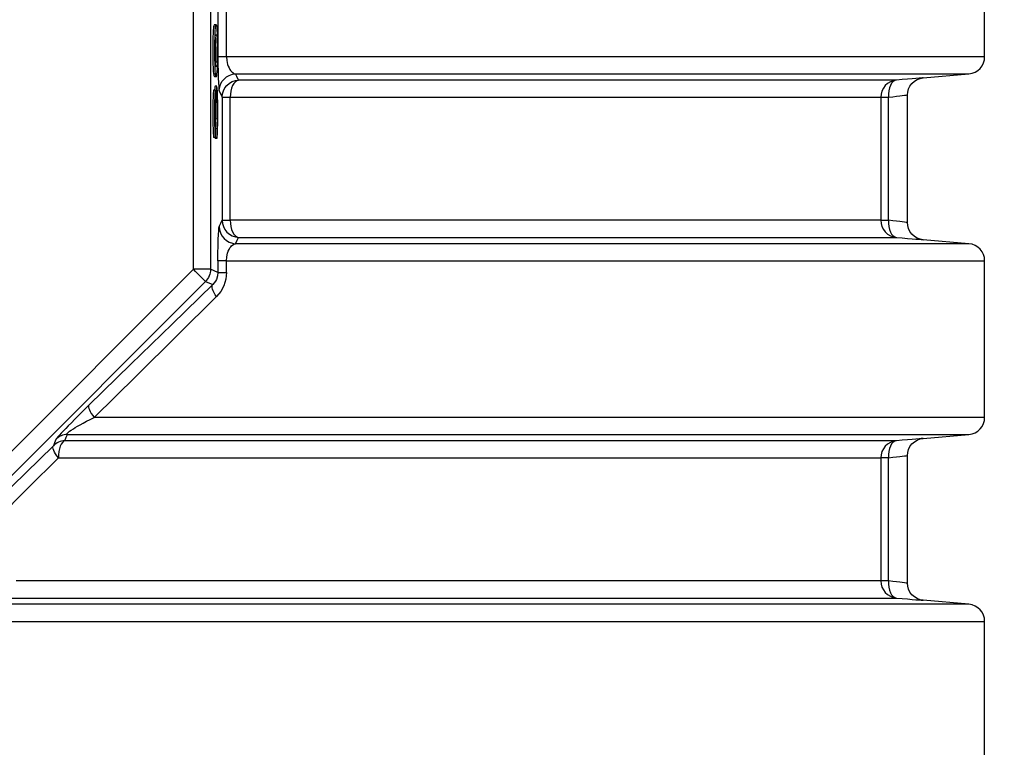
# Model space of a CAD drawing. Header units: millimetres. Extents: x 196 to 1773810, y -221320 to 153872.
# Tile 172 of 256: x 1164252 to 1164826, y -201272 to -200849. Entities that reach past the tile are written whole.
import ezdxf

# ---------------------------------------------------------------- set-up
doc = ezdxf.new("R2010")
doc.units = ezdxf.units.MM
doc.layers.get('Defpoints').update_dxf_attribs({"lineweight": 18})
doc.layers.add('00_Основной', color=163, linetype='Continuous', lineweight=40)
doc.layers.add('ТМ-размеры', color=25, linetype='Continuous', lineweight=20)
doc.styles.add('SFINKS', font='SFINKS.shx', dxfattribs={"width": 0.7, "oblique": 15})
doc.dimstyles.new('кира-50', dxfattribs={"dimtxt": 150, "dimasz": 40, "dimexe": 15, "dimexo": 0, "dimgap": 20, "dimtad": 1, "dimdec": 0, "dimrnd": 5, "dimdsep": 46, "dimtxsty": 'SFINKS', "dimblk1": 'OBLIQUE', "dimblk2": 'OBLIQUE', "dimsah": 1, "dimcen": 2.5, "dimclrd": 252, "dimclre": 252, "dimclrt": 252, "dimadec": 0, "dimazin": 0, "dimtfac": 1, "dimtdec": 0, "dimtofl": 0, "dimtmove": 0, "dimatfit": 3, "dimldrblk": 'OBLIQUE', "dimfxl": 15, "dimtfill": 1, "dimtolj": 1, "dimtzin": 0, "dimlwd": 20, "dimlwe": 20, "dimarcsym": 0})

# ---------------------------------------------------------------- blocks, each defined once
blk = doc.blocks.new('_Oblique')
at = {"color": 0, "linetype": 'ByBlock', "lineweight": -2}
blk.add_line((-0.5, -0.5), (0.5, 0.5), dxfattribs=at)
blk = doc.blocks.new('*D61')
at = {"layer": 'Defpoints', "color": 0, "linetype": 'ByBlock', "lineweight": 50, "transparency": 16777216}
for p in [(1163944.68, -194978.27), (1163944.68, -203390.23), (1165379.01, -203390.23)]:
    blk.add_point(p, dxfattribs=at)
at = {"layer": 'ТМ-размеры', "color": 252, "linetype": 'ByBlock', "lineweight": 20, "transparency": 16777216}
for p, q in [((1163944.68, -194978.27), (1165394.01, -194978.27)), ((1165379.01, -194978.27), (1165379.01, -203390.23)), ((1163944.68, -203390.23), (1165394.01, -203390.23))]:
    blk.add_line(p, q, dxfattribs=at)
at = {"layer": 'ТМ-размеры', "color": 252, "linetype": 'ByBlock', "lineweight": 20, "transparency": 16777216, "xscale": 40, "yscale": 40, "zscale": 40}
for p, rotation in [((1165379.01, -194978.27), 90), ((1165379.01, -203390.23), 270)]:
    blk.add_blockref('_Oblique', p, dxfattribs=dict(at, rotation=rotation))
at = {"layer": 'ТМ-размеры', "color": 252, "linetype": 'ByBlock', "transparency": 16777216, "insert": (1165284.01, -199184.25), "char_height": 150, "attachment_point": 5, "rotation": 90, "style": 'SFINKS', "bg_fill": 3, "box_fill_scale": 1.1, "bg_fill_color": 256, "bg_fill_true_color": 13158600, "bg_fill_transparency": 0}
blk.add_mtext('\\A1;8410', dxfattribs=at)

msp = doc.modelspace()

# ---------------------------------------------------------------- linework, layer by layer
at = {"layer": '00_Основной', "color": 252, "lineweight": 25, "ltscale": 10}
for p, q in [((1164353.6, -200994.12, 0.2), (1164353.6, -200655.38, 0.2)), ((1164363.58, -200655.38, 0.2), (1164363.58, -200994.12, 0.2)), ((1164367.94, -200779.17, 0.2), (1164367.94, -200870.34, 0.2)), ((1164373.01, -200870.34, 0.2), (1164373.01, -200779.17, 0.2)), ((1164814.67, -200870.34, 0.2), (1164814.67, -200779.17, 0.2)), ((1164366.89, -200851.67, 0.2), (1164365.88, -200851.67, 0.2)), ((1164366.49, -200873.39, 0.2), (1164367.5, -200873.39, 0.2)), ((1164365.35, -200880.22, 0.2), (1164366.35, -200880.22, 0.2)), ((1164365.88, -200881.91, 0.2), (1164366.89, -200881.91, 0.2)), ((1164778.8, -200882.65, 0.2), (1164805.54, -200880.3, 0.2)), ((1164367.26, -200887.54, 0.2), (1164366.25, -200887.54, 0.2)), ((1164366.42, -200889.82, 0.2), (1164365.42, -200889.82, 0.2)), ((1164370.43, -200893.92, 0.2), (1164370.43, -200965.59, 0.2)), ((1164375.11, -200965.59, 0.2), (1164375.11, -200893.92, 0.2)), ((1164754.17, -200893.92, 0.2), (1164754.17, -200965.59, 0.2)), ((1164758.6, -200965.59, 0.2), (1164758.6, -200893.92, 0.2)), ((1164769.68, -200966.95, 0.2), (1164769.68, -200892.55, 0.2)), ((1164366.72, -200906.04, 0.2), (1164366.14, -200906.04, 0.2)), ((1164366.92, -200906.68, 0.2), (1164366.15, -200906.68, 0.2)), ((1164366.42, -200917.35, 0.2), (1164365.42, -200917.35, 0.2)), ((1164366.31, -200917.35, 0.2), (1164366.31, -200917.91, 0.2)), ((1164367.28, -200912.21, 0.2), (1164366.45, -200912.21, 0.2)), ((1164367.31, -200917.91, 0.2), (1164366.31, -200917.91, 0.2)), ((1164805.54, -200979.21, 0.2), (1164778.8, -200976.87, 0.2)), ((1164367.94, -200989.16, 0.2), (1164367.94, -200995.93, 0.2)), ((1164373.01, -200995.93, 0.2), (1164373.01, -200989.16, 0.2)), ((1164814.67, -201080.34, 0.2), (1164814.67, -200989.16, 0.2)), ((1164114.06, -201233.66, 0.2), (1164353.6, -200994.12, 0.2)), ((1164367.94, -200995.93, 0.2), (1164363.58, -200994.12, 0.2)), ((1164360.66, -201001.2, 0.2), (1164121.11, -201240.73, 0.2)), ((1164360.66, -201001.2, 0.2), (1164364.9, -201002.96, 0.2)), ((1164778.8, -201092.63, 0.2), (1164805.54, -201090.31, 0.2)), ((1164754.17, -201103.91, 0.2), (1164754.17, -201175.6, 0.2)), ((1164758.6, -201175.6, 0.2), (1164758.6, -201103.91, 0.2)), ((1164769.68, -201176.95, 0.2), (1164769.68, -201102.56, 0.2)), ((1164805.54, -201189.2, 0.2), (1164778.8, -201186.87, 0.2)), ((1164814.67, -201290.35, 0.2), (1164814.67, -201199.16, 0.2))]:
    msp.add_line(p, q, dxfattribs=at)
at = {"layer": '00_Основной', "color": 252, "lineweight": 25, "ltscale": 10, "elevation": 0.2}
for points in [[(1164365.88, -200851.7), (1164365.82, -200851.7), (1164365.64, -200851.9), (1164365.52, -200852.34), (1164365.4, -200852.97), (1164365.31, -200853.8), (1164365.22, -200854.81), (1164365.11, -200856.64), (1164365.02, -200858.96), (1164364.97, -200861.74), (1164364.94, -200864.95), (1164364.94, -200868.52), (1164364.97, -200871.76), (1164365.02, -200874.55), (1164365.11, -200876.88), (1164365.22, -200878.77), (1164365.35, -200880.22)], [(1164367.41, -200853.35), (1164367.28, -200852.55), (1164367.14, -200852), (1164366.99, -200851.72), (1164366.8, -200851.7), (1164366.65, -200851.9), (1164366.52, -200852.34), (1164366.41, -200852.97), (1164366.31, -200853.8), (1164366.22, -200854.81), (1164366.11, -200856.64), (1164366.03, -200858.96), (1164365.97, -200861.74), (1164365.94, -200864.95), (1164365.94, -200868.52), (1164365.97, -200871.76), (1164366.03, -200874.55), (1164366.11, -200876.88), (1164366.22, -200878.77), (1164366.35, -200880.22)], [(1164366.35, -200880.22), (1164366.49, -200881.12), (1164366.66, -200881.69), (1164366.84, -200881.91), (1164367.05, -200881.77), (1164367.23, -200881.29), (1164367.38, -200880.43), (1164367.51, -200879.2), (1164367.63, -200877.31), (1164367.74, -200874.96), (1164367.79, -200872.14), (1164367.82, -200868.88), (1164367.82, -200865.25), (1164367.79, -200861.93), (1164367.74, -200859.1), (1164367.65, -200856.74), (1164367.55, -200854.82), (1164367.41, -200853.35)], [(1164366.25, -200873.12), (1164366.18, -200871.12), (1164366.14, -200868.66), (1164366.12, -200865.81), (1164366.17, -200863.16), (1164366.2, -200861.83), (1164366.25, -200860.62), (1164366.32, -200859.55), (1164366.41, -200858.69), (1164366.54, -200858.04), (1164366.69, -200857.66), (1164366.89, -200857.53), (1164367.05, -200857.64), (1164367.21, -200858), (1164367.34, -200858.59), (1164367.44, -200859.42), (1164367.51, -200860.54), (1164367.56, -200861.8), (1164367.61, -200863.19), (1164367.63, -200865.83), (1164367.63, -200868.66), (1164367.58, -200871.2), (1164367.5, -200873.39)], [(1164366.38, -200858.98), (1164366.44, -200859.42), (1164366.51, -200860.54), (1164366.56, -200861.8), (1164366.6, -200863.19), (1164366.63, -200865.83), (1164366.63, -200868.66), (1164366.57, -200871.2), (1164366.49, -200873.39)], [(1164367.94, -200870.34), (1164367.96, -200874.82), (1164368.02, -200878.96), (1164368.12, -200882.6), (1164368.23, -200885.6), (1164368.37, -200887.95), (1164368.52, -200889.5), (1164368.69, -200890.27)], [(1164373.01, -200870.34), (1164371.94, -200870.34), (1164370.98, -200870.34), (1164370.12, -200870.34), (1164369.38, -200870.34), (1164368.79, -200870.34), (1164368.36, -200870.34), (1164368.07, -200870.34), (1164367.94, -200870.34)], [(1164373.01, -200870.34), (1164373.15, -200872.6), (1164373.34, -200873.7), (1164373.59, -200874.77), (1164373.94, -200875.86), (1164374.4, -200876.88), (1164374.92, -200877.82), (1164375.27, -200878.32), (1164375.65, -200878.78), (1164376.07, -200879.2), (1164376.52, -200879.57), (1164377.29, -200880.02), (1164378.25, -200880.3)], [(1164814.67, -200870.34), (1164814.6, -200870.34), (1164814.22, -200870.34), (1164813.48, -200870.34), (1164812.39, -200870.34), (1164810.95, -200870.34), (1164809.16, -200870.34), (1164807.03, -200870.34), (1164804.54, -200870.34), (1164801.71, -200870.34), (1164798.53, -200870.34), (1164795.02, -200870.34), (1164791.15, -200870.34), (1164786.95, -200870.34), (1164782.4, -200870.34), (1164777.52, -200870.34), (1164772.31, -200870.34), (1164766.76, -200870.34), (1164760.88, -200870.34), (1164754.68, -200870.34), (1164748.13, -200870.34), (1164741.27, -200870.34), (1164734.09, -200870.34), (1164726.59, -200870.34), (1164718.78, -200870.34), (1164710.66, -200870.34), (1164702.22, -200870.34), (1164693.49, -200870.34), (1164684.44, -200870.34), (1164675.1, -200870.34), (1164665.46, -200870.34), (1164655.54, -200870.34), (1164645.34, -200870.34), (1164634.84, -200870.34), (1164624.08, -200870.34), (1164613.03, -200870.34), (1164601.72, -200870.34), (1164590.14, -200870.34), (1164578.3, -200870.34), (1164566.21, -200870.34), (1164553.87, -200870.34), (1164541.29, -200870.34), (1164528.44, -200870.34), (1164515.39, -200870.34), (1164502.09, -200870.34), (1164488.57, -200870.34), (1164474.84, -200870.34), (1164460.88, -200870.34), (1164446.73, -200870.34), (1164432.36, -200870.34), (1164417.8, -200870.34), (1164403.06, -200870.34), (1164388.12, -200870.34), (1164373.01, -200870.34)], [(1164805.54, -200880.3), (1164807.36, -200879.97), (1164809.1, -200879.3), (1164810.68, -200878.34), (1164812.05, -200877.1), (1164813.16, -200875.62), (1164814, -200873.97), (1164814.51, -200872.18), (1164814.67, -200870.34)], [(1164367.5, -200873.39), (1164367.41, -200874.39), (1164367.31, -200875.16), (1164367.18, -200875.69), (1164367.05, -200875.94), (1164366.93, -200876.06), (1164366.78, -200876.02), (1164366.6, -200875.72), (1164366.46, -200875.14), (1164366.35, -200874.28), (1164366.25, -200873.12)], [(1164366.49, -200873.39), (1164366.41, -200874.39), (1164366.39, -200874.58)], [(1164365.35, -200880.22), (1164365.49, -200881.12), (1164365.66, -200881.69), (1164365.86, -200881.91), (1164365.88, -200881.88)], [(1164368.69, -200890.27), (1164368.87, -200888.38), (1164369.41, -200886.56), (1164370.29, -200884.86), (1164371.47, -200883.38), (1164372.91, -200882.14), (1164374.56, -200881.2), (1164376.36, -200880.57), (1164378.25, -200880.3)], [(1164379.97, -200883.96), (1164379, -200881.91), (1164378.25, -200880.3)], [(1164378.25, -200880.3), (1164393.16, -200880.3), (1164407.9, -200880.3), (1164422.44, -200880.3), (1164436.79, -200880.3), (1164450.93, -200880.3), (1164464.88, -200880.3), (1164478.6, -200880.3), (1164492.12, -200880.3), (1164505.42, -200880.3), (1164518.48, -200880.3), (1164531.31, -200880.3), (1164543.9, -200880.3), (1164556.24, -200880.3), (1164568.34, -200880.3), (1164580.19, -200880.3), (1164591.78, -200880.3), (1164603.09, -200880.3), (1164614.16, -200880.3), (1164624.94, -200880.3), (1164635.44, -200880.3), (1164645.67, -200880.3), (1164655.6, -200880.3), (1164665.25, -200880.3), (1164674.61, -200880.3), (1164683.67, -200880.3), (1164692.42, -200880.3), (1164700.87, -200880.3), (1164709.02, -200880.3), (1164716.86, -200880.3), (1164724.38, -200880.3), (1164731.58, -200880.3), (1164738.46, -200880.3), (1164745.02, -200880.3), (1164751.26, -200880.3), (1164757.16, -200880.3), (1164762.73, -200880.3), (1164767.98, -200880.3), (1164772.88, -200880.3), (1164777.45, -200880.3), (1164781.68, -200880.3), (1164785.58, -200880.3), (1164789.12, -200880.3), (1164792.32, -200880.3), (1164795.19, -200880.3), (1164797.7, -200880.3), (1164799.87, -200880.3), (1164801.68, -200880.3), (1164803.15, -200880.3), (1164804.27, -200880.3), (1164805.04, -200880.3), (1164805.46, -200880.3), (1164805.54, -200880.3)], [(1164778.8, -200882.65), (1164778.8, -200882.65), (1164778.53, -200882.66), (1164777.76, -200882.73), (1164776.46, -200882.83), (1164774.67, -200882.99), (1164772.44, -200883.18), (1164769.77, -200883.41), (1164766.7, -200883.66), (1164763.28, -200883.96)], [(1164769.68, -200892.61), (1164769.83, -200890.88), (1164770.31, -200889.1), (1164771.14, -200887.39), (1164772.3, -200885.85), (1164773.74, -200884.55), (1164775.38, -200883.58), (1164777.1, -200882.94), (1164778.8, -200882.65)], [(1164366.25, -200887.66), (1164366.18, -200887.64), (1164366.04, -200888.52), (1164365.96, -200889.82)], [(1164367.31, -200917.91), (1164367.47, -200917.04), (1164367.59, -200915.23), (1164367.71, -200912.52), (1164367.79, -200909.16), (1164367.82, -200905.24), (1164367.82, -200900.91), (1164367.79, -200896.97), (1164367.71, -200893.53), (1164367.61, -200890.66), (1164367.48, -200888.69), (1164367.34, -200887.68), (1164367.18, -200887.64), (1164367.04, -200888.52), (1164366.93, -200890.31), (1164366.84, -200892.89), (1164366.79, -200896.21)], [(1164370.43, -200893.92), (1164370.61, -200892.03), (1164371.15, -200890.21), (1164372.02, -200888.53), (1164373.21, -200887.04), (1164374.65, -200885.8), (1164376.28, -200884.85), (1164378.08, -200884.23), (1164379.97, -200883.96)], [(1164379.97, -200883.96), (1164379, -200884.28), (1164378.08, -200884.95), (1164377.23, -200885.92), (1164376.51, -200887.16), (1164375.92, -200888.63), (1164375.47, -200890.3), (1164375.2, -200892.08), (1164375.11, -200893.92)], [(1164763.28, -200883.96), (1164762.51, -200883.96), (1164761.38, -200883.96), (1164759.9, -200883.96), (1164758.06, -200883.96), (1164755.89, -200883.96), (1164753.35, -200883.96), (1164750.47, -200883.96), (1164747.24, -200883.96), (1164743.67, -200883.96), (1164739.76, -200883.96), (1164735.5, -200883.96), (1164730.9, -200883.96), (1164725.96, -200883.96), (1164720.68, -200883.96), (1164715.08, -200883.96), (1164709.14, -200883.96), (1164702.87, -200883.96), (1164696.27, -200883.96), (1164689.36, -200883.96), (1164682.12, -200883.96), (1164674.57, -200883.96), (1164666.69, -200883.96), (1164658.51, -200883.96), (1164650.03, -200883.96), (1164641.24, -200883.96), (1164632.13, -200883.96), (1164622.75, -200883.96), (1164613.07, -200883.96), (1164603.11, -200883.96), (1164592.86, -200883.96), (1164582.32, -200883.96), (1164571.53, -200883.96), (1164560.45, -200883.96), (1164549.12, -200883.96), (1164537.52, -200883.96), (1164525.66, -200883.96), (1164513.56, -200883.96), (1164501.21, -200883.96), (1164488.62, -200883.96), (1164475.8, -200883.96), (1164462.74, -200883.96), (1164449.46, -200883.96), (1164435.98, -200883.96), (1164422.27, -200883.96), (1164408.38, -200883.96), (1164394.26, -200883.96), (1164379.97, -200883.96)], [(1164763.28, -200883.96), (1164761.46, -200884.28), (1164759.74, -200884.95), (1164758.16, -200885.92), (1164756.79, -200887.16), (1164755.67, -200888.63), (1164754.84, -200890.3), (1164754.34, -200892.08), (1164754.17, -200893.92)], [(1164763.28, -200883.96), (1164762.27, -200884.23), (1164761.31, -200884.85), (1164760.45, -200885.81), (1164759.73, -200887.05), (1164759.16, -200888.53), (1164758.77, -200890.21), (1164758.58, -200892.03), (1164758.6, -200893.92)], [(1164365.42, -200889.86), (1164365.4, -200889.83), (1164365.29, -200890.31), (1164365.18, -200891.6), (1164365.08, -200893.64), (1164365, -200896.39), (1164364.95, -200899.64), (1164364.94, -200903.18), (1164364.95, -200906.69), (1164365, -200909.81), (1164365.07, -200912.52), (1164365.15, -200914.74), (1164365.28, -200916.33), (1164365.42, -200917.35)], [(1164366.79, -200896.21), (1164366.72, -200893.37), (1164366.63, -200891.36), (1164366.52, -200890.17), (1164366.41, -200889.83), (1164366.28, -200890.31), (1164366.17, -200891.6), (1164366.08, -200893.64), (1164366, -200896.39), (1164365.96, -200899.64), (1164365.94, -200903.18), (1164365.96, -200906.69), (1164365.98, -200909.81), (1164366.06, -200912.52), (1164366.15, -200914.74), (1164366.28, -200916.33), (1164366.42, -200917.35)], [(1164366.92, -200906.68), (1164366.9, -200903.62), (1164366.9, -200901.26), (1164366.92, -200899.2), (1164366.96, -200897.38), (1164367.04, -200895.15), (1164367.15, -200893.88), (1164367.24, -200893.58), (1164367.32, -200893.74), (1164367.41, -200894.34), (1164367.52, -200896.05), (1164367.59, -200898.55), (1164367.62, -200900.46), (1164367.63, -200902.56), (1164367.63, -200904.73), (1164367.59, -200907.28), (1164367.54, -200909.43), (1164367.42, -200911.1), (1164367.28, -200912.21)], [(1164368.69, -200890.27), (1164369.67, -200892.31), (1164370.43, -200893.92)], [(1164370.43, -200893.92), (1164370.54, -200893.92), (1164370.81, -200893.92), (1164371.22, -200893.92), (1164371.76, -200893.92), (1164372.43, -200893.92), (1164373.22, -200893.92), (1164374.13, -200893.92), (1164375.11, -200893.92)], [(1164375.11, -200893.92), (1164389.56, -200893.92), (1164403.8, -200893.92), (1164417.84, -200893.92), (1164431.67, -200893.92), (1164445.29, -200893.92), (1164458.67, -200893.92), (1164471.82, -200893.92), (1164484.74, -200893.92), (1164497.42, -200893.92), (1164509.83, -200893.92), (1164522.01, -200893.92), (1164533.92, -200893.92), (1164545.58, -200893.92), (1164556.95, -200893.92), (1164568.05, -200893.92), (1164578.88, -200893.92), (1164589.4, -200893.92), (1164599.66, -200893.92), (1164609.61, -200893.92), (1164619.26, -200893.92), (1164628.62, -200893.92), (1164637.66, -200893.92), (1164646.4, -200893.92), (1164654.81, -200893.92), (1164662.91, -200893.92), (1164670.68, -200893.92), (1164678.14, -200893.92), (1164685.26, -200893.92), (1164692.05, -200893.92), (1164698.5, -200893.92), (1164704.61, -200893.92), (1164710.38, -200893.92), (1164715.81, -200893.92), (1164720.89, -200893.92), (1164725.62, -200893.92), (1164730.01, -200893.92), (1164734.03, -200893.92), (1164737.71, -200893.92), (1164741.03, -200893.92), (1164743.99, -200893.92), (1164746.59, -200893.92), (1164748.83, -200893.92), (1164750.71, -200893.92), (1164752.22, -200893.92), (1164753.38, -200893.92), (1164754.17, -200893.92)], [(1164754.17, -200893.92), (1164754.28, -200893.92), (1164754.53, -200893.92), (1164754.92, -200893.92), (1164755.42, -200893.92), (1164756.06, -200893.92), (1164756.8, -200893.92), (1164757.65, -200893.92), (1164758.6, -200893.92)], [(1164758.6, -200893.92), (1164761.14, -200893.61), (1164763.34, -200893.34), (1164765.2, -200893.13), (1164766.72, -200892.95), (1164768.01, -200892.79), (1164768.94, -200892.7), (1164769.49, -200892.62), (1164769.68, -200892.61), (1164769.68, -200892.61)], [(1164366.46, -200911.65), (1164366.34, -200910.83), (1164366.24, -200909.47), (1164366.17, -200907.58), (1164366.14, -200905.31), (1164366.12, -200903.35), (1164366.12, -200901.37), (1164366.15, -200899.64), (1164366.2, -200898.14), (1164366.27, -200896.62), (1164366.35, -200895.8), (1164366.45, -200895.72), (1164366.54, -200896.28), (1164366.6, -200897.46), (1164366.66, -200899.24), (1164366.69, -200900.24), (1164366.7, -200901.29), (1164366.7, -200902.38), (1164366.72, -200903.49), (1164366.72, -200904.65), (1164366.72, -200906.04)], [(1164366.72, -200906.04), (1164366.83, -200906.39), (1164366.92, -200906.68)], [(1164366.6, -200906.68), (1164366.6, -200907.28), (1164366.54, -200909.43), (1164366.42, -200911.1), (1164366.41, -200911.28)], [(1164366.42, -200917.35), (1164366.44, -200914.16), (1164366.46, -200911.65)], [(1164367.28, -200912.21), (1164367.3, -200915.4), (1164367.31, -200917.91)], [(1164367.94, -200989.16), (1164367.96, -200984.68), (1164368.02, -200980.51), (1164368.12, -200976.85), (1164368.23, -200973.89), (1164368.37, -200971.53), (1164368.52, -200969.98), (1164368.69, -200969.25)], [(1164368.69, -200969.25), (1164369.67, -200967.19), (1164370.43, -200965.59)], [(1164368.69, -200969.25), (1164368.87, -200971.12), (1164369.41, -200972.94), (1164370.29, -200974.64), (1164371.47, -200976.13), (1164372.91, -200977.38), (1164374.56, -200978.32), (1164376.36, -200978.94), (1164378.25, -200979.21)], [(1164370.43, -200965.59), (1164370.61, -200967.47), (1164371.15, -200969.29), (1164372.02, -200970.98), (1164373.21, -200972.46), (1164374.65, -200973.71), (1164376.28, -200974.65), (1164378.08, -200975.27), (1164379.97, -200975.56)], [(1164370.43, -200965.59), (1164370.54, -200965.59), (1164370.81, -200965.59), (1164371.22, -200965.59), (1164371.76, -200965.59), (1164372.43, -200965.59), (1164373.22, -200965.59), (1164374.13, -200965.59), (1164375.11, -200965.59)], [(1164375.11, -200965.59), (1164375.2, -200967.43), (1164375.47, -200969.22), (1164375.92, -200970.87), (1164376.51, -200972.35), (1164377.23, -200973.59), (1164378.08, -200974.55), (1164379, -200975.21), (1164379.97, -200975.56)], [(1164754.17, -200965.59), (1164753.38, -200965.59), (1164752.22, -200965.59), (1164750.71, -200965.59), (1164748.83, -200965.59), (1164746.59, -200965.59), (1164743.99, -200965.59), (1164741.03, -200965.59), (1164737.71, -200965.59), (1164734.03, -200965.59), (1164730.01, -200965.59), (1164725.62, -200965.59), (1164720.89, -200965.59), (1164715.81, -200965.59), (1164710.38, -200965.59), (1164704.61, -200965.59), (1164698.5, -200965.59), (1164692.05, -200965.59), (1164685.26, -200965.59), (1164678.14, -200965.59), (1164670.68, -200965.59), (1164662.91, -200965.59), (1164654.81, -200965.59), (1164646.4, -200965.59), (1164637.66, -200965.59), (1164628.62, -200965.59), (1164619.26, -200965.59), (1164609.61, -200965.59), (1164599.66, -200965.59), (1164589.4, -200965.59), (1164578.88, -200965.59), (1164568.05, -200965.59), (1164556.95, -200965.59), (1164545.58, -200965.59), (1164533.92, -200965.59), (1164522.01, -200965.59), (1164509.83, -200965.59), (1164497.42, -200965.59), (1164484.74, -200965.59), (1164471.82, -200965.59), (1164458.67, -200965.59), (1164445.29, -200965.59), (1164431.67, -200965.59), (1164417.84, -200965.59), (1164403.8, -200965.59), (1164389.56, -200965.59), (1164375.11, -200965.59)], [(1164754.17, -200965.59), (1164754.34, -200967.43), (1164754.84, -200969.22), (1164755.67, -200970.87), (1164756.79, -200972.35), (1164758.16, -200973.59), (1164759.74, -200974.55), (1164761.46, -200975.21), (1164763.28, -200975.56)], [(1164754.17, -200965.59), (1164754.28, -200965.59), (1164754.53, -200965.59), (1164754.92, -200965.59), (1164755.42, -200965.59), (1164756.06, -200965.59), (1164756.8, -200965.59), (1164757.65, -200965.59), (1164758.6, -200965.59)], [(1164758.6, -200965.59), (1164758.58, -200967.47), (1164758.77, -200969.29), (1164759.16, -200970.97), (1164759.73, -200972.46), (1164760.45, -200973.71), (1164761.31, -200974.65), (1164762.27, -200975.27), (1164763.28, -200975.56)], [(1164769.68, -200966.9), (1164769.49, -200966.88), (1164768.94, -200966.82), (1164768.02, -200966.71), (1164766.72, -200966.55), (1164765.22, -200966.37), (1164763.35, -200966.16), (1164761.14, -200965.89), (1164758.6, -200965.59)], [(1164778.8, -200976.87), (1164777.1, -200976.56), (1164775.38, -200975.92), (1164773.74, -200974.95), (1164772.3, -200973.66), (1164771.14, -200972.11), (1164770.31, -200970.4), (1164769.83, -200968.64), (1164769.68, -200966.9)], [(1164373.01, -200989.16), (1164373.15, -200986.89), (1164373.6, -200984.7), (1164373.96, -200983.63), (1164374.4, -200982.61), (1164374.93, -200981.66), (1164375.4, -200981.02), (1164375.93, -200980.42), (1164376.52, -200979.93), (1164377.02, -200979.62), (1164377.6, -200979.36), (1164378.25, -200979.21)], [(1164378.25, -200979.21), (1164379.21, -200977.15), (1164379.97, -200975.56)], [(1164805.54, -200979.21), (1164805.4, -200979.21), (1164804.68, -200979.21), (1164803.37, -200979.21), (1164801.48, -200979.21), (1164798.98, -200979.21), (1164795.91, -200979.21), (1164792.24, -200979.21), (1164787.98, -200979.21), (1164783.14, -200979.21), (1164777.73, -200979.21), (1164771.74, -200979.21), (1164765.17, -200979.21), (1164758.05, -200979.21), (1164750.37, -200979.21), (1164742.12, -200979.21), (1164733.32, -200979.21), (1164724, -200979.21), (1164714.12, -200979.21), (1164703.7, -200979.21), (1164692.78, -200979.21), (1164681.34, -200979.21), (1164669.37, -200979.21), (1164656.93, -200979.21), (1164643.97, -200979.21), (1164630.55, -200979.21), (1164616.64, -200979.21), (1164602.28, -200979.21), (1164587.46, -200979.21), (1164572.2, -200979.21), (1164556.5, -200979.21), (1164540.38, -200979.21), (1164523.86, -200979.21), (1164506.93, -200979.21), (1164489.61, -200979.21), (1164471.92, -200979.21), (1164453.86, -200979.21), (1164435.45, -200979.21), (1164416.7, -200979.21), (1164397.64, -200979.21), (1164378.25, -200979.21)], [(1164379.97, -200975.56), (1164394.26, -200975.56), (1164408.38, -200975.56), (1164422.27, -200975.56), (1164435.98, -200975.56), (1164449.46, -200975.56), (1164462.74, -200975.56), (1164475.8, -200975.56), (1164488.62, -200975.56), (1164501.21, -200975.56), (1164513.56, -200975.56), (1164525.66, -200975.56), (1164537.52, -200975.56), (1164549.12, -200975.56), (1164560.45, -200975.56), (1164571.53, -200975.56), (1164582.32, -200975.56), (1164592.86, -200975.56), (1164603.11, -200975.56), (1164613.07, -200975.56), (1164622.75, -200975.56), (1164632.13, -200975.56), (1164641.24, -200975.56), (1164650.03, -200975.56), (1164658.51, -200975.56), (1164666.69, -200975.56), (1164674.57, -200975.56), (1164682.12, -200975.56), (1164689.36, -200975.56), (1164696.27, -200975.56), (1164702.87, -200975.56), (1164709.14, -200975.56), (1164715.08, -200975.56), (1164720.68, -200975.56), (1164725.96, -200975.56), (1164730.9, -200975.56), (1164735.5, -200975.56), (1164739.76, -200975.56), (1164743.67, -200975.56), (1164747.24, -200975.56), (1164750.47, -200975.56), (1164753.35, -200975.56), (1164755.89, -200975.56), (1164758.06, -200975.56), (1164759.9, -200975.56), (1164761.38, -200975.56), (1164762.51, -200975.56), (1164763.28, -200975.56)], [(1164763.28, -200975.56), (1164766.71, -200975.84), (1164769.77, -200976.1), (1164772.44, -200976.33), (1164774.68, -200976.52), (1164776.46, -200976.67), (1164777.75, -200976.77), (1164778.53, -200976.84), (1164778.8, -200976.87)], [(1164814.67, -200989.16), (1164814.51, -200987.32), (1164814, -200985.55), (1164813.16, -200983.88), (1164812.05, -200982.41), (1164810.68, -200981.17), (1164809.1, -200980.2), (1164807.36, -200979.54), (1164805.54, -200979.21)], [(1164373.01, -200989.16), (1164371.94, -200989.16), (1164370.98, -200989.16), (1164370.12, -200989.16), (1164369.38, -200989.16), (1164368.79, -200989.16), (1164368.36, -200989.16), (1164368.07, -200989.16), (1164367.94, -200989.16)], [(1164373.01, -200989.16), (1164392.75, -200989.16), (1164412.18, -200989.16), (1164431.29, -200989.16), (1164450.07, -200989.16), (1164468.5, -200989.16), (1164486.56, -200989.16), (1164504.24, -200989.16), (1164521.56, -200989.16), (1164538.46, -200989.16), (1164554.96, -200989.16), (1164571.03, -200989.16), (1164586.67, -200989.16), (1164601.88, -200989.16), (1164616.63, -200989.16), (1164630.91, -200989.16), (1164644.71, -200989.16), (1164658.04, -200989.16), (1164670.87, -200989.16), (1164683.2, -200989.16), (1164695.03, -200989.16), (1164706.33, -200989.16), (1164717.11, -200989.16), (1164727.37, -200989.16), (1164737.06, -200989.16), (1164746.24, -200989.16), (1164754.84, -200989.16), (1164762.89, -200989.16), (1164770.37, -200989.16), (1164777.28, -200989.16), (1164783.63, -200989.16), (1164789.39, -200989.16), (1164794.57, -200989.16), (1164799.15, -200989.16), (1164803.16, -200989.16), (1164806.56, -200989.16), (1164809.38, -200989.16), (1164811.6, -200989.16), (1164813.22, -200989.16), (1164814.24, -200989.16), (1164814.66, -200989.16), (1164814.67, -200989.16)], [(1164363.58, -200994.12), (1164363.33, -200994.12), (1164362.72, -200994.12), (1164361.78, -200994.12), (1164360.54, -200994.12), (1164359.04, -200994.12), (1164357.34, -200994.12), (1164355.5, -200994.12), (1164353.6, -200994.12)], [(1164360.66, -201001.2), (1164360.48, -201001.02), (1164360.04, -201000.59), (1164359.38, -200999.92), (1164358.5, -200999.04), (1164357.45, -200997.98), (1164356.23, -200996.78), (1164354.93, -200995.48), (1164353.6, -200994.12)], [(1164363.58, -200994.12), (1164363.54, -200995.11), (1164363.39, -200996.09), (1164363.15, -200997.03), (1164362.82, -200997.95), (1164362.4, -200998.84), (1164361.91, -200999.68), (1164361.31, -201000.48), (1164360.66, -201001.2)], [(1164367.94, -200995.93), (1164367.72, -200998.01), (1164367.03, -201000.02), (1164366.46, -201001.06), (1164365.76, -201002.03), (1164364.9, -201002.96)], [(1164373.01, -200995.93), (1164372.6, -200999.94), (1164371.42, -201003.72), (1164369.57, -201007.08), (1164367.11, -201010.02)], [(1164367.94, -200995.93), (1164368.07, -200995.93), (1164368.36, -200995.93), (1164368.79, -200995.93), (1164369.38, -200995.93), (1164370.12, -200995.93), (1164370.98, -200995.93), (1164371.94, -200995.93), (1164373.01, -200995.93)], [(1164364.9, -201002.96), (1164341.23, -201025.99), (1164317.2, -201049.44), (1164292.8, -201073.28)], [(1164367.11, -201010.02), (1164366.32, -201008.9), (1164365.66, -201007.78), (1164365.14, -201006.74), (1164364.77, -201005.75), (1164364.56, -201004.86), (1164364.5, -201004.1), (1164364.62, -201003.45), (1164364.9, -201002.96)], [(1164295.84, -201080.34), (1164320.39, -201056.07), (1164344.14, -201032.64), (1164367.11, -201010.02)], [(1164292.8, -201073.28), (1164289.81, -201076.22), (1164286.76, -201079.24), (1164284.59, -201081.4), (1164282.57, -201083.44), (1164280.68, -201085.35), (1164279.24, -201086.84), (1164277.89, -201088.23), (1164276.66, -201089.53), (1164275.59, -201090.67), (1164274.71, -201091.63), (1164274.06, -201092.38), (1164273.64, -201092.9), (1164273.46, -201093.2)], [(1164292.8, -201073.28), (1164292.59, -201073.73), (1164292.56, -201074.33), (1164292.72, -201075.1), (1164293.03, -201075.98), (1164293.52, -201076.97), (1164294.16, -201078.06), (1164294.94, -201079.19), (1164295.84, -201080.34)], [(1164280.18, -201090.31), (1164279.95, -201090.1), (1164280.09, -201089.72), (1164280.6, -201089.16), (1164281.46, -201088.46), (1164282.48, -201087.75), (1164283.69, -201086.95), (1164284.8, -201086.27), (1164286.13, -201085.5), (1164287.68, -201084.62), (1164289.43, -201083.66), (1164291.38, -201082.62), (1164293.51, -201081.5), (1164295.84, -201080.34)], [(1164814.67, -201080.34), (1164814.67, -201080.34), (1164814.34, -201080.34), (1164813.39, -201080.34), (1164811.85, -201080.34), (1164809.72, -201080.34), (1164806.98, -201080.34), (1164803.67, -201080.34), (1164799.76, -201080.34), (1164795.26, -201080.34), (1164790.18, -201080.34), (1164784.52, -201080.34), (1164778.27, -201080.34), (1164771.47, -201080.34), (1164764.09, -201080.34), (1164756.14, -201080.34), (1164747.63, -201080.34), (1164738.58, -201080.34), (1164728.98, -201080.34), (1164718.85, -201080.34), (1164708.18, -201080.34), (1164696.98, -201080.34), (1164685.26, -201080.34), (1164673.06, -201080.34), (1164660.33, -201080.34), (1164647.12, -201080.34), (1164633.42, -201080.34), (1164619.25, -201080.34), (1164604.62, -201080.34), (1164589.53, -201080.34), (1164574.01, -201080.34), (1164558.05, -201080.34), (1164541.67, -201080.34), (1164524.87, -201080.34), (1164507.69, -201080.34), (1164490.1, -201080.34), (1164472.16, -201080.34), (1164453.84, -201080.34), (1164435.17, -201080.34), (1164416.18, -201080.34), (1164396.84, -201080.34), (1164377.21, -201080.34), (1164357.28, -201080.34), (1164337.07, -201080.34), (1164316.58, -201080.34), (1164295.84, -201080.34)], [(1164805.54, -201090.31), (1164807.36, -201089.97), (1164809.1, -201089.3), (1164810.68, -201088.34), (1164812.05, -201087.09), (1164813.16, -201085.62), (1164814, -201083.97), (1164814.51, -201082.18), (1164814.67, -201080.34)], [(1164273.46, -201093.2), (1164272.64, -201095.24), (1164272.02, -201096.86)], [(1164278.73, -201093.95), (1164277.79, -201094.03), (1164276.87, -201094.19), (1164275.97, -201094.44), (1164275.1, -201094.77), (1164274.26, -201095.17), (1164273.46, -201095.67), (1164272.71, -201096.22), (1164272.02, -201096.86)], [(1164280.18, -201090.31), (1164279.24, -201090.38), (1164278.33, -201090.53), (1164277.42, -201090.79), (1164276.53, -201091.11), (1164275.7, -201091.52), (1164274.9, -201092.02), (1164274.15, -201092.56), (1164273.46, -201093.2)], [(1164278.73, -201093.95), (1164277.99, -201094.29), (1164277.28, -201094.95), (1164276.63, -201095.92), (1164276.08, -201097.16), (1164275.61, -201098.63), (1164275.28, -201100.3), (1164275.08, -201102.08), (1164275.01, -201103.91)], [(1164278.73, -201093.95), (1164279.54, -201091.91), (1164280.18, -201090.31)], [(1164763.28, -201093.95), (1164762.49, -201093.95), (1164761.35, -201093.95), (1164759.82, -201093.95), (1164757.95, -201093.95), (1164755.72, -201093.95), (1164753.12, -201093.95), (1164750.16, -201093.95), (1164746.86, -201093.95), (1164743.19, -201093.95), (1164739.17, -201093.95), (1164734.79, -201093.95), (1164730.08, -201093.95), (1164725, -201093.95), (1164719.6, -201093.95), (1164713.84, -201093.95), (1164707.73, -201093.95), (1164701.29, -201093.95), (1164694.52, -201093.95), (1164687.42, -201093.95), (1164679.98, -201093.95), (1164672.24, -201093.95), (1164664.15, -201093.95), (1164655.76, -201093.95), (1164647.03, -201093.95), (1164638.02, -201093.95), (1164628.69, -201093.95), (1164619.05, -201093.95), (1164609.12, -201093.95), (1164598.89, -201093.95), (1164588.37, -201093.95), (1164577.58, -201093.95), (1164566.49, -201093.95), (1164555.13, -201093.95), (1164543.5, -201093.95), (1164531.62, -201093.95), (1164519.45, -201093.95), (1164507.05, -201093.95), (1164494.39, -201093.95), (1164481.5, -201093.95), (1164468.36, -201093.95), (1164455, -201093.95), (1164441.4, -201093.95), (1164427.58, -201093.95), (1164413.55, -201093.95), (1164399.32, -201093.95), (1164384.88, -201093.95), (1164370.25, -201093.95), (1164355.43, -201093.95), (1164340.43, -201093.95), (1164325.24, -201093.95), (1164309.91, -201093.95), (1164294.4, -201093.95), (1164278.73, -201093.95)], [(1164280.18, -201090.31), (1164300.86, -201090.31), (1164321.3, -201090.31), (1164341.47, -201090.31), (1164361.37, -201090.31), (1164380.98, -201090.31), (1164400.3, -201090.31), (1164419.3, -201090.31), (1164437.98, -201090.31), (1164456.31, -201090.31), (1164474.3, -201090.31), (1164491.91, -201090.31), (1164509.15, -201090.31), (1164526, -201090.31), (1164542.46, -201090.31), (1164558.5, -201090.31), (1164574.12, -201090.31), (1164589.32, -201090.31), (1164604.05, -201090.31), (1164618.35, -201090.31), (1164632.18, -201090.31), (1164645.52, -201090.31), (1164658.4, -201090.31), (1164670.78, -201090.31), (1164682.65, -201090.31), (1164694.02, -201090.31), (1164704.89, -201090.31), (1164715.22, -201090.31), (1164725.03, -201090.31), (1164734.3, -201090.31), (1164743.02, -201090.31), (1164751.19, -201090.31), (1164758.81, -201090.31), (1164765.86, -201090.31), (1164772.36, -201090.31), (1164778.28, -201090.31), (1164783.63, -201090.31), (1164788.42, -201090.31), (1164792.6, -201090.31), (1164796.22, -201090.31), (1164799.24, -201090.31), (1164801.66, -201090.31), (1164803.51, -201090.31), (1164804.77, -201090.31), (1164805.43, -201090.31), (1164805.54, -201090.31)], [(1164763.28, -201093.95), (1164761.46, -201094.29), (1164759.74, -201094.95), (1164758.16, -201095.92), (1164756.79, -201097.16), (1164755.67, -201098.63), (1164754.84, -201100.3), (1164754.34, -201102.08), (1164754.17, -201103.91)], [(1164763.28, -201093.95), (1164762.27, -201094.23), (1164761.31, -201094.85), (1164760.45, -201095.81), (1164759.73, -201097.04), (1164759.16, -201098.53), (1164758.77, -201100.21), (1164758.58, -201102.03), (1164758.6, -201103.91)], [(1164778.8, -201092.63), (1164778.8, -201092.63), (1164778.53, -201092.66), (1164777.76, -201092.73), (1164776.46, -201092.83), (1164774.67, -201092.99), (1164772.44, -201093.17), (1164769.77, -201093.4), (1164766.7, -201093.66), (1164763.28, -201093.95)], [(1164769.68, -201102.6), (1164769.83, -201100.88), (1164770.31, -201099.1), (1164771.14, -201097.39), (1164772.3, -201095.85), (1164773.74, -201094.56), (1164775.38, -201093.58), (1164777.1, -201092.94), (1164778.8, -201092.63)], [(1164272.02, -201096.86), (1164247.96, -201120.39), (1164223.59, -201144.3), (1164198.93, -201168.52)], [(1164275.01, -201103.91), (1164274.11, -201102.77), (1164273.34, -201101.64), (1164272.71, -201100.56), (1164272.23, -201099.56), (1164271.9, -201098.68), (1164271.76, -201097.91), (1164271.81, -201097.31), (1164272.02, -201096.86)], [(1164202.82, -201175.6), (1164221.29, -201157.22), (1164239.25, -201139.37), (1164257.37, -201121.39), (1164275.01, -201103.91)], [(1164275.01, -201103.91), (1164290.49, -201103.91), (1164305.83, -201103.91), (1164321.01, -201103.91), (1164336.01, -201103.91), (1164350.86, -201103.91), (1164365.5, -201103.91), (1164379.98, -201103.91), (1164394.25, -201103.91), (1164408.33, -201103.91), (1164422.2, -201103.91), (1164435.86, -201103.91), (1164449.31, -201103.91), (1164462.53, -201103.91), (1164475.52, -201103.91), (1164488.27, -201103.91), (1164500.79, -201103.91), (1164513.06, -201103.91), (1164525.07, -201103.91), (1164536.84, -201103.91), (1164548.33, -201103.91), (1164559.56, -201103.91), (1164570.52, -201103.91), (1164581.21, -201103.91), (1164591.61, -201103.91), (1164601.71, -201103.91), (1164611.53, -201103.91), (1164621.07, -201103.91), (1164630.28, -201103.91), (1164639.22, -201103.91), (1164647.82, -201103.91), (1164656.14, -201103.91), (1164664.12, -201103.91), (1164671.8, -201103.91), (1164679.15, -201103.91), (1164686.16, -201103.91), (1164692.87, -201103.91), (1164699.23, -201103.91), (1164705.26, -201103.91), (1164710.96, -201103.91), (1164716.31, -201103.91), (1164721.32, -201103.91), (1164725.99, -201103.91), (1164730.3, -201103.91), (1164734.28, -201103.91), (1164737.91, -201103.91), (1164741.18, -201103.91), (1164744.1, -201103.91), (1164746.67, -201103.91), (1164748.89, -201103.91), (1164750.74, -201103.91), (1164752.25, -201103.91), (1164753.39, -201103.91), (1164754.17, -201103.91)], [(1164758.6, -201103.91), (1164757.65, -201103.91), (1164756.8, -201103.91), (1164756.06, -201103.91), (1164755.42, -201103.91), (1164754.92, -201103.91), (1164754.53, -201103.91), (1164754.28, -201103.91), (1164754.17, -201103.91)], [(1164758.6, -201103.91), (1164761.14, -201103.61), (1164763.34, -201103.34), (1164765.2, -201103.13), (1164766.72, -201102.95), (1164768.01, -201102.8), (1164768.94, -201102.7), (1164769.49, -201102.62), (1164769.68, -201102.6), (1164769.68, -201102.6)], [(1164754.17, -201175.6), (1164753.39, -201175.6), (1164752.26, -201175.6), (1164750.78, -201175.6), (1164748.94, -201175.6), (1164746.77, -201175.6), (1164744.23, -201175.6), (1164741.35, -201175.6), (1164738.12, -201175.6), (1164734.55, -201175.6), (1164730.63, -201175.6), (1164726.37, -201175.6), (1164721.77, -201175.6), (1164716.83, -201175.6), (1164711.55, -201175.6), (1164705.95, -201175.6), (1164700, -201175.6), (1164693.73, -201175.6), (1164687.12, -201175.6), (1164680.21, -201175.6), (1164672.96, -201175.6), (1164665.41, -201175.6), (1164657.52, -201175.6), (1164649.34, -201175.6), (1164640.86, -201175.6), (1164632.05, -201175.6), (1164622.96, -201175.6), (1164613.56, -201175.6), (1164603.88, -201175.6), (1164593.91, -201175.6), (1164583.66, -201175.6), (1164573.12, -201175.6), (1164562.31, -201175.6), (1164551.25, -201175.6), (1164539.9, -201175.6), (1164528.3, -201175.6), (1164516.45, -201175.6), (1164504.34, -201175.6), (1164492, -201175.6), (1164479.41, -201175.6), (1164466.6, -201175.6), (1164453.56, -201175.6), (1164440.28, -201175.6), (1164426.8, -201175.6), (1164413.1, -201175.6), (1164399.2, -201175.6), (1164385.1, -201175.6), (1164370.82, -201175.6), (1164356.35, -201175.6), (1164341.7, -201175.6), (1164326.87, -201175.6), (1164311.88, -201175.6), (1164296.73, -201175.6), (1164281.42, -201175.6), (1164265.96, -201175.6), (1164250.37, -201175.6)], [(1164754.17, -201175.6), (1164754.34, -201177.43), (1164754.84, -201179.21), (1164755.67, -201180.87), (1164756.79, -201182.34), (1164758.16, -201183.59), (1164759.74, -201184.56), (1164761.46, -201185.22), (1164763.28, -201185.56)], [(1164758.6, -201175.6), (1164757.65, -201175.6), (1164756.8, -201175.6), (1164756.06, -201175.6), (1164755.42, -201175.6), (1164754.92, -201175.6), (1164754.53, -201175.6), (1164754.28, -201175.6), (1164754.17, -201175.6)], [(1164758.6, -201175.6), (1164758.58, -201177.47), (1164758.77, -201179.29), (1164759.16, -201180.97), (1164759.73, -201182.47), (1164760.45, -201183.71), (1164761.31, -201184.65), (1164762.27, -201185.28), (1164763.28, -201185.56)], [(1164769.68, -201176.91), (1164769.49, -201176.88), (1164768.94, -201176.81), (1164768.02, -201176.71), (1164766.72, -201176.55), (1164765.22, -201176.37), (1164763.35, -201176.16), (1164761.14, -201175.89), (1164758.6, -201175.6)], [(1164778.8, -201186.87), (1164777.1, -201186.56), (1164775.38, -201185.92), (1164773.74, -201184.95), (1164772.3, -201183.65), (1164771.14, -201182.11), (1164770.31, -201180.41), (1164769.83, -201178.63), (1164769.68, -201176.91)], [(1164237.91, -201185.56), (1164253.82, -201185.56), (1164269.58, -201185.56), (1164285.21, -201185.56), (1164300.69, -201185.56), (1164316.02, -201185.56), (1164331.17, -201185.56), (1164346.17, -201185.56), (1164360.99, -201185.56), (1164375.62, -201185.56), (1164390.07, -201185.56), (1164404.32, -201185.56), (1164418.38, -201185.56), (1164432.24, -201185.56), (1164445.87, -201185.56), (1164459.29, -201185.56), (1164472.48, -201185.56), (1164485.45, -201185.56), (1164498.16, -201185.56), (1164510.65, -201185.56), (1164522.9, -201185.56), (1164534.88, -201185.56), (1164546.61, -201185.56), (1164558.08, -201185.56), (1164569.28, -201185.56), (1164580.2, -201185.56), (1164590.86, -201185.56), (1164601.23, -201185.56), (1164611.31, -201185.56), (1164621.1, -201185.56), (1164630.6, -201185.56), (1164639.8, -201185.56), (1164648.7, -201185.56), (1164657.28, -201185.56), (1164665.56, -201185.56), (1164673.52, -201185.56), (1164681.17, -201185.56), (1164688.49, -201185.56), (1164695.49, -201185.56), (1164702.17, -201185.56), (1164708.52, -201185.56), (1164714.53, -201185.56), (1164720.2, -201185.56), (1164725.53, -201185.56), (1164730.53, -201185.56), (1164735.19, -201185.56), (1164739.49, -201185.56), (1164743.46, -201185.56), (1164747.07, -201185.56), (1164750.33, -201185.56), (1164753.25, -201185.56), (1164755.8, -201185.56), (1164758.02, -201185.56), (1164759.87, -201185.56), (1164761.36, -201185.56), (1164762.51, -201185.56), (1164763.28, -201185.56)], [(1164763.28, -201185.56), (1164766.71, -201185.84), (1164769.77, -201186.11), (1164772.44, -201186.33), (1164774.68, -201186.52), (1164776.46, -201186.67), (1164777.75, -201186.77), (1164778.53, -201186.84), (1164778.8, -201186.87)], [(1164805.54, -201189.2), (1164805.48, -201189.2), (1164804.88, -201189.2), (1164803.7, -201189.2), (1164801.93, -201189.2), (1164799.58, -201189.2), (1164796.63, -201189.2), (1164793.1, -201189.2), (1164788.99, -201189.2), (1164784.31, -201189.2), (1164779.04, -201189.2), (1164773.2, -201189.2), (1164766.8, -201189.2), (1164759.84, -201189.2), (1164752.3, -201189.2), (1164744.23, -201189.2), (1164735.6, -201189.2), (1164726.42, -201189.2), (1164716.73, -201189.2), (1164706.48, -201189.2), (1164695.73, -201189.2), (1164684.46, -201189.2), (1164672.69, -201189.2), (1164660.41, -201189.2), (1164647.64, -201189.2), (1164634.39, -201189.2), (1164620.66, -201189.2), (1164606.48, -201189.2), (1164591.85, -201189.2), (1164576.76, -201189.2), (1164561.24, -201189.2), (1164545.31, -201189.2), (1164528.95, -201189.2), (1164512.2, -201189.2), (1164495.06, -201189.2), (1164477.55, -201189.2), (1164459.65, -201189.2), (1164441.42, -201189.2), (1164422.85, -201189.2), (1164403.94, -201189.2), (1164384.72, -201189.2), (1164365.21, -201189.2), (1164345.4, -201189.2), (1164325.32, -201189.2), (1164304.97, -201189.2), (1164284.38, -201189.2), (1164263.55, -201189.2), (1164242.51, -201189.2)], [(1164814.67, -201199.16), (1164814.51, -201197.32), (1164814, -201195.55), (1164813.16, -201193.88), (1164812.05, -201192.42), (1164810.68, -201191.17), (1164809.1, -201190.2), (1164807.36, -201189.54), (1164805.54, -201189.2)], [(1164241.47, -201199.16), (1164262.8, -201199.16), (1164283.94, -201199.16), (1164304.83, -201199.16), (1164325.47, -201199.16), (1164345.86, -201199.16), (1164365.97, -201199.16), (1164385.78, -201199.16), (1164405.3, -201199.16), (1164424.5, -201199.16), (1164443.37, -201199.16), (1164461.9, -201199.16), (1164480.06, -201199.16), (1164497.87, -201199.16), (1164515.28, -201199.16), (1164532.31, -201199.16), (1164548.94, -201199.16), (1164565.15, -201199.16), (1164580.92, -201199.16), (1164596.26, -201199.16), (1164611.16, -201199.16), (1164625.6, -201199.16), (1164639.57, -201199.16), (1164653.06, -201199.16), (1164666.06, -201199.16), (1164678.57, -201199.16), (1164690.57, -201199.16), (1164702.06, -201199.16), (1164713.02, -201199.16), (1164723.46, -201199.16), (1164733.37, -201199.16), (1164742.72, -201199.16), (1164751.54, -201199.16), (1164759.8, -201199.16), (1164767.49, -201199.16), (1164774.61, -201199.16), (1164781.17, -201199.16), (1164787.16, -201199.16), (1164792.56, -201199.16), (1164797.39, -201199.16), (1164801.62, -201199.16), (1164805.26, -201199.16), (1164808.31, -201199.16), (1164810.77, -201199.16), (1164812.63, -201199.16), (1164813.9, -201199.16), (1164814.56, -201199.16), (1164814.67, -201199.16)]]:
    msp.add_lwpolyline(points, dxfattribs=at)

# ---------------------------------------------------------------- next in the draw order: dimensions: what is measured, and where the dimension line sits
at = {"layer": 'ТМ-размеры', "color": 3, "linetype": 'ByBlock'}
dim = msp.add_linear_dim(base=(1165379.01, -203390.23, 0.2), p1=(1163944.68, -194978.27, 0.2), p2=(1163944.68, -203390.23, 0.2), angle=90, dimstyle='кира-50', dxfattribs=at)
dim.commit()
dim.dimension.update_dxf_attribs({"geometry": '*D61', "text_midpoint": (1165284.01, -199184.25, 0.2)})

doc.saveas('drawing.dxf')
